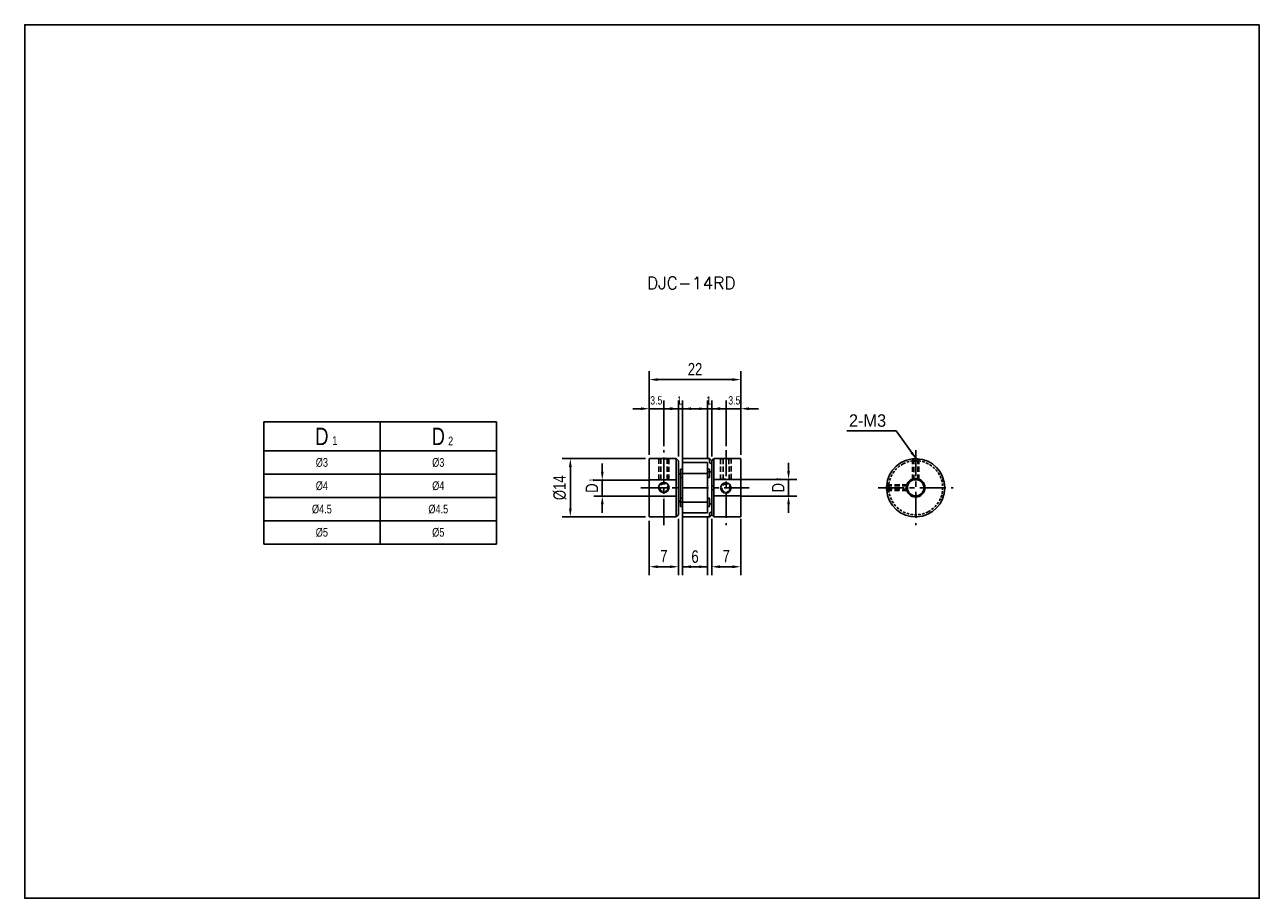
# Model space of a CAD drawing. Header units: millimetres. Extents: x 0 to 297, y 0 to 210.
import ezdxf

# ---------------------------------------------------------------- set-up
doc = ezdxf.new("R2010")
doc.units = ezdxf.units.MM
doc.header["$LTSCALE"] = 5
for name, pattern in [('CENTER', [2, 1.25, -0.25, 0.25, -0.25]), ('DASHED', [0.75, 0.5, -0.25]), ('HIDDEN', [0.375, 0.25, -0.125]), ('HIDDEN2', [0.1875, 0.125, -0.0625])]:
    doc.linetypes.add(name, pattern=pattern)
doc.layers.get('0').update_dxf_attribs({"linetype": 'CONTINUOUS'})
doc.layers.get('Defpoints').update_dxf_attribs({"linetype": 'CONTINUOUS'})
for name, color, linetype in [('BM', 2, 'CONTINUOUS'), ('CT', 1, 'CENTER'), ('D', 7, 'CONTINUOUS'), ('DIM', 7, 'CONTINUOUS'), ('HD', 4, 'DASHED'), ('HL', 2, 'HIDDEN')]:
    doc.layers.add(name, color=color, linetype=linetype)
doc.styles.add('H', font='txt.shx')
doc.styles.get("Standard").update_dxf_attribs({"font": 'Gulim.ttf', "width": 0.8, "height": 3})
doc.dimstyles.new('LIM', dxfattribs={"dimtxt": 2, "dimasz": 2, "dimexe": 2, "dimexo": 1, "dimgap": 1, "dimtad": 1, "dimdec": 3, "dimzin": 9, "dimdsep": 46, "dimtxsty": 'Standard', "dimcen": 3, "dimclrd": 1, "dimclre": 1, "dimadec": 0, "dimazin": 0, "dimtfac": 1, "dimtdec": 3, "dimtmove": 0, "dimatfit": 3, "dimfxl": 0, "dimtolj": 1, "dimtzin": 0, "dimarcsym": 0})

# ---------------------------------------------------------------- blocks, each defined once
blk = doc.blocks.new('*D7')
at = {"layer": 'Defpoints', "color": 0}
for p in [(157.26, 92.2), (150.26, 91.75), (157.26, 79.7)]:
    blk.add_point(p, dxfattribs=at)
at = {"layer": 'DIM', "color": 1, "lineweight": -2}
for p, q in [((150.26, 90.75), (150.26, 77.7)), ((157.26, 91.2), (157.26, 77.7)), ((152.26, 79.7), (155.26, 79.7))]:
    blk.add_line(p, q, dxfattribs=at)
at = {"layer": 'DIM', "color": 1}
for points in [[(152.26, 80.04), (152.26, 79.37), (150.26, 79.7)], [(155.26, 80.04), (155.26, 79.37), (157.26, 79.7)]]:
    blk.add_solid(points, dxfattribs=at)
at = {"layer": 'DIM', "color": 0, "insert": (153.76, 82.24), "char_height": 3, "attachment_point": 5}
blk.add_mtext('\\A1;7', dxfattribs=at)
blk = doc.blocks.new('*D8')
at = {"layer": 'Defpoints', "color": 0}
for p in [(172.26, 124.69), (150.26, 105.64), (172.26, 105.64)]:
    blk.add_point(p, dxfattribs=at)
at = {"layer": 'DIM', "color": 1, "lineweight": -2}
for p, q in [((150.26, 106.64), (150.26, 126.69)), ((172.26, 106.64), (172.26, 126.69)), ((152.26, 124.69), (170.26, 124.69))]:
    blk.add_line(p, q, dxfattribs=at)
at = {"layer": 'DIM', "color": 1}
for points in [[(152.26, 125.02), (152.26, 124.35), (150.26, 124.69)], [(170.26, 125.02), (170.26, 124.35), (172.26, 124.69)]]:
    blk.add_solid(points, dxfattribs=at)
at = {"layer": 'DIM', "color": 0, "insert": (161.26, 127.19), "char_height": 3, "attachment_point": 5}
blk.add_mtext('\\A1;22', dxfattribs=at)
blk = doc.blocks.new('*D9')
at = {"layer": 'Defpoints', "color": 0}
for p in [(150.31, 105.69), (131.26, 91.7), (150.31, 91.7)]:
    blk.add_point(p, dxfattribs=at)
at = {"layer": 'DIM', "color": 1, "lineweight": -2}
for p, q in [((149.31, 105.69), (129.26, 105.69)), ((131.26, 103.69), (131.26, 93.7)), ((149.31, 91.7), (129.26, 91.7))]:
    blk.add_line(p, q, dxfattribs=at)
at = {"layer": 'DIM', "color": 1}
for points in [[(130.93, 103.69), (131.59, 103.69), (131.26, 105.69)], [(130.93, 93.7), (131.59, 93.7), (131.26, 91.7)]]:
    blk.add_solid(points, dxfattribs=at)
at = {"layer": 'DIM', "color": 0, "insert": (128.72, 98.69), "char_height": 3, "attachment_point": 5, "rotation": 90}
blk.add_mtext('\\A1;%%C14', dxfattribs=at)
blk = doc.blocks.new('*D10')
at = {"layer": 'Defpoints', "color": 0}
for p in [(138.95, 100.54), (151.2, 100.54), (151.2, 96.67)]:
    blk.add_point(p, dxfattribs=at)
at = {"layer": 'DIM', "color": 1, "lineweight": -2}
for p, q in [((138.95, 102.54), (138.95, 104.54)), ((150.2, 100.54), (136.95, 100.54)), ((138.95, 96.67), (138.95, 100.54)), ((150.2, 96.67), (136.95, 96.67)), ((138.95, 94.67), (138.95, 92.67))]:
    blk.add_line(p, q, dxfattribs=at)
at = {"layer": 'DIM', "color": 1}
for points in [[(138.61, 102.54), (139.28, 102.54), (138.95, 100.54)], [(138.61, 94.67), (139.28, 94.67), (138.95, 96.67)]]:
    blk.add_solid(points, dxfattribs=at)
at = {"layer": 'DIM', "color": 0, "insert": (136.44, 98.6), "char_height": 3, "attachment_point": 5, "rotation": 90}
blk.add_mtext('\\A1;D', dxfattribs=at)
blk = doc.blocks.new('*D11')
at = {"layer": 'Defpoints', "color": 0}
for p in [(165.26, 92.19), (172.26, 92.19), (172.26, 79.7)]:
    blk.add_point(p, dxfattribs=at)
at = {"layer": 'DIM', "color": 1, "lineweight": -2}
for p, q in [((165.26, 91.19), (165.26, 77.7)), ((172.26, 91.19), (172.26, 77.7)), ((167.26, 79.7), (170.26, 79.7))]:
    blk.add_line(p, q, dxfattribs=at)
at = {"layer": 'DIM', "color": 1}
for points in [[(167.26, 80.04), (167.26, 79.37), (165.26, 79.7)], [(170.26, 80.04), (170.26, 79.37), (172.26, 79.7)]]:
    blk.add_solid(points, dxfattribs=at)
at = {"layer": 'DIM', "color": 0, "insert": (168.76, 82.24), "char_height": 3, "attachment_point": 5}
blk.add_mtext('\\A1;7', dxfattribs=at)
blk = doc.blocks.new('*D12')
at = {"layer": 'Defpoints', "color": 0}
for p in [(171.5, 100.7), (171.5, 96.7), (183.75, 96.7)]:
    blk.add_point(p, dxfattribs=at)
at = {"layer": 'DIM', "color": 1, "lineweight": -2}
for p, q in [((183.75, 102.7), (183.75, 104.7)), ((172.5, 100.7), (185.75, 100.7)), ((183.75, 100.7), (183.75, 96.7)), ((172.5, 96.7), (185.75, 96.7)), ((183.75, 94.7), (183.75, 92.7))]:
    blk.add_line(p, q, dxfattribs=at)
at = {"layer": 'DIM', "color": 1}
for points in [[(183.42, 102.7), (184.09, 102.7), (183.75, 100.7)], [(183.42, 94.7), (184.09, 94.7), (183.75, 96.7)]]:
    blk.add_solid(points, dxfattribs=at)
at = {"layer": 'DIM', "color": 0, "insert": (181.25, 98.7), "char_height": 3, "attachment_point": 5, "rotation": 90}
blk.add_mtext('\\A1;D', dxfattribs=at)

msp = doc.modelspace()

# ---------------------------------------------------------------- linework, layer by layer
for p, q in [((57.492, 114.5383), (113.492, 114.5383)), ((57.492, 114.5383), (57.492, 85.1383)), ((113.492, 114.5383), (113.492, 85.1383)), ((57.492, 85.1383), (113.492, 85.1383))]:
    msp.add_line(p, q)
at = {"color": 4}
for p, q in [((85.492, 114.5383), (85.492, 85.1383)), ((57.492, 107.5383), (113.492, 107.5383))]:
    msp.add_line(p, q, dxfattribs=at)
at = {"color": 1}
for p, q in [((57.492, 101.9383), (113.492, 101.9383)), ((57.492, 96.3383), (113.492, 96.3383)), ((57.492, 90.7383), (113.492, 90.7383))]:
    msp.add_line(p, q, dxfattribs=at)
msp.add_lwpolyline([(297, 210), (0, 210), (0, 0), (297, 0)], close=True)
at = {"layer": 'BM', "linetype": 'Continuous'}
for p, q in [((150.2592, 105.6351), (150.2592, 91.7531)), ((156.7592, 105.6851), (150.3092, 105.6851)), ((156.7592, 91.703), (156.7592, 105.6851)), ((157.2592, 105.1851), (156.7592, 105.6851)), ((157.2592, 101.703), (157.2592, 105.1851)), ((158.2592, 105.6351), (158.2592, 104.7467)), ((158.2592, 104.6895), (158.2592, 104.7467)), ((158.2592, 102.1851), (158.2592, 104.6895)), ((164.7592, 105.6851), (158.3092, 105.6851)), ((164.2092, 104.7395), (158.3092, 104.7395)), ((164.2592, 104.6895), (164.2592, 102.1851)), ((164.7592, 105.6851), (164.7592, 104.7903)), ((165.2592, 105.1851), (164.7592, 105.6851)), ((164.8341, 104.7037), (165.2592, 104.4421)), ((165.7592, 105.6851), (165.2592, 105.1851)), ((165.2592, 105.1851), (165.2592, 104.4421)), ((165.2592, 99.1851), (165.2592, 104.4421)), ((165.7592, 105.6851), (165.7592, 99.1851)), ((172.2092, 105.6851), (165.7592, 105.6851)), ((172.2592, 99.1851), (172.2592, 105.6351)), ((157.6843, 102.1107), (157.2592, 101.703)), ((157.2592, 101.703), (157.2592, 95.6673)), ((164.2092, 102.1351), (157.7333, 102.1351)), ((158.2592, 103.1851), (157.7592, 103.1851)), ((157.7592, 103.1851), (157.7592, 102.1351)), ((157.7592, 102.1096), (157.7592, 95.2607)), ((158.2592, 102.1351), (158.2592, 102.1851)), ((164.2592, 102.5268), (165.2592, 102.5268)), ((164.2592, 102.1851), (164.2592, 102.0851)), ((164.2592, 102.0851), (164.2592, 95.2851)), ((164.2592, 101.1851), (164.7592, 101.1851)), ((164.7592, 101.1851), (164.7592, 102.5268)), ((165.7592, 99.1851), (165.2592, 99.1851)), ((165.2592, 98.1851), (165.2592, 99.1851)), ((165.2592, 92.9282), (165.2592, 98.1851)), ((165.2592, 98.1851), (165.7592, 98.1851)), ((165.7592, 98.1851), (165.7592, 99.1851)), ((165.7592, 98.1851), (165.7592, 91.6851)), ((172.2592, 99.1851), (172.2092, 99.1851)), ((172.2092, 98.1851), (172.2592, 98.1851)), ((172.2592, 99.1851), (172.2592, 98.1851)), ((172.2592, 91.7351), (172.2592, 98.1851)), ((207.4089, 99.1851), (207.3588, 99.1851)), ((207.3588, 98.1851), (207.4089, 98.1851)), ((157.2592, 95.6673), (157.2592, 92.2044)), ((157.2592, 95.6673), (157.6843, 95.2596)), ((157.7333, 95.2351), (164.2092, 95.2351)), ((157.7592, 94.1851), (157.7592, 95.2351)), ((158.2592, 95.1851), (158.2592, 95.2351)), ((158.2592, 92.6808), (158.2592, 95.1851)), ((164.7592, 96.1851), (164.2592, 96.1851)), ((164.2592, 95.2851), (164.2592, 95.1851)), ((164.2592, 95.1851), (164.2592, 92.6808)), ((164.7592, 96.1851), (164.7592, 94.1851)), ((157.7592, 94.1851), (158.2592, 94.1851)), ((158.2592, 92.6236), (158.2592, 92.6808)), ((158.2592, 92.6236), (158.2592, 91.7351)), ((158.3092, 92.6308), (164.2092, 92.6308)), ((164.2592, 94.1851), (164.7592, 94.1851)), ((165.2592, 94.8435), (164.7592, 94.8435)), ((164.7592, 92.58), (164.7592, 91.6851)), ((164.7592, 91.6851), (165.2592, 92.1851)), ((165.2592, 92.9282), (164.8341, 92.6666)), ((165.2592, 92.9282), (165.2592, 92.1851)), ((165.2592, 92.1851), (165.7592, 91.6851)), ((156.7592, 91.703), (150.3092, 91.703)), ((158.3092, 91.6851), (164.7592, 91.6851)), ((165.7592, 91.6851), (172.2092, 91.6851))]:
    msp.add_line(p, q, dxfattribs=at)
at = {"layer": 'BM', "linetype": 'HIDDEN2'}
for p, q in [((165.2592, 104.4421), (164.8341, 104.7037)), ((157.7592, 102.1351), (157.7592, 102.1096)), ((157.2592, 97.5775), (157.2592, 99.7927)), ((157.7333, 95.2351), (157.7333, 95.2351)), ((157.7592, 95.2351), (157.7592, 95.2607)), ((164.8341, 92.6666), (165.2592, 92.9282))]:
    msp.add_line(p, q, dxfattribs=at)
at = {"layer": 'BM'}
for p, q in [((157.7592, 101.1851), (158.2592, 101.1851)), ((158.2592, 99.8494), (158.2592, 102.1351)), ((164.7592, 103.1851), (164.2592, 103.1851)), ((164.7592, 102.5268), (164.7592, 103.1851)), ((158.2592, 97.5208), (158.2592, 99.8494)), ((158.2592, 96.1851), (157.7592, 96.1851)), ((158.2592, 95.2351), (158.2592, 97.5208))]:
    msp.add_line(p, q, dxfattribs=at)
at = {"layer": 'BM', "color": 1, "linetype": 'Continuous'}
for centre in [(153.7469, 98.7413), (168.665, 98.6431)]:
    msp.add_circle(centre, 1.25, dxfattribs=at)
at = {"layer": 'BM', "linetype": 'Continuous'}
for centre, radius, start, end in [((150.3092, 105.6351), 0.05, 90, 180), ((158.3092, 105.6351), 0.05, 90, 180), ((158.3092, 104.6895), 0.05, 90, 180), ((164.2092, 104.6895), 0.05, 0, 90), ((172.2092, 105.6351), 0.05, 0, 90), ((214.3409, 98.6851), 7, 184.096044, 175.903956), ((164.2092, 102.0851), 0.05, 0, 90), ((214.3409, 98.6851), 7, 175.903737, 184.096044), ((164.2092, 95.2851), 0.05, 270, 0), ((158.3092, 92.6808), 0.05, 180, 270), ((164.2092, 92.6808), 0.05, 270, 0), ((164.9193, 92.5173), 0.1719, 119.703629, 158.60622), ((150.3093, 91.7531), 0.0501, 179.923579, 269.928827), ((158.3092, 91.7351), 0.05, 180, 270), ((172.2092, 91.7351), 0.05, 270, 0)]:
    msp.add_arc(centre, radius, start, end, dxfattribs=at)
at = {"layer": 'BM', "linetype": 'HIDDEN2'}
msp.add_arc((153.7636, 95.0532), 1.25, 86.702089, 91.887106, dxfattribs=at)
at = {"layer": 'BM', "linetype": 'Continuous'}
for points, knots in [([(164.7592, 104.7903), (164.7592, 104.7881), (164.7598, 104.7854), (164.761, 104.7824), (164.7621, 104.7794), (164.7637, 104.776), (164.7656, 104.7726), (164.7684, 104.7678), (164.7718, 104.7628), (164.7755, 104.7579), (164.7806, 104.7512), (164.7864, 104.7445), (164.7923, 104.7383), (164.7997, 104.7305), (164.8076, 104.7232), (164.8153, 104.717), (164.8217, 104.7118), (164.8281, 104.7072), (164.8341, 104.7037)], [0, 0, 0, 0, 0.10153267, 0.10153267, 0.10153267, 0.20224021, 0.20224021, 0.20224021, 0.34440262, 0.34440262, 0.34440262, 0.54187785, 0.54187785, 0.54187785, 0.79188149, 0.79188149, 0.79188149, 1, 1, 1, 1]), ([(157.7592, 102.1096), (157.7592, 102.1135), (157.7586, 102.1171), (157.7575, 102.1202), (157.7564, 102.1232), (157.7547, 102.1258), (157.7528, 102.1279), (157.7501, 102.1308), (157.7466, 102.1327), (157.7429, 102.1338), (157.7378, 102.1354), (157.7321, 102.1355), (157.7261, 102.1344), (157.7187, 102.1331), (157.7108, 102.1299), (157.7031, 102.1253), (157.6967, 102.1215), (157.6903, 102.1166), (157.6843, 102.1107)], [0, 0, 0, 0, 0.10153267, 0.10153267, 0.10153267, 0.20224021, 0.20224021, 0.20224021, 0.34440262, 0.34440262, 0.34440262, 0.54187785, 0.54187785, 0.54187785, 0.79188149, 0.79188149, 0.79188149, 1, 1, 1, 1]), ([(157.6843, 95.2596), (157.6899, 95.2541), (157.6958, 95.2495), (157.7017, 95.2458), (157.7089, 95.2413), (157.7162, 95.2381), (157.7233, 95.2364), (157.7295, 95.235), (157.7355, 95.2347), (157.741, 95.2359), (157.7448, 95.2367), (157.7484, 95.2384), (157.7514, 95.241), (157.7537, 95.243), (157.7557, 95.2457), (157.757, 95.2489), (157.7582, 95.2517), (157.7589, 95.2549), (157.7591, 95.2584), (157.7592, 95.2591), (157.7592, 95.2599), (157.7592, 95.2607)], [0, 0, 0, 0, 0.19258605, 0.19258605, 0.19258605, 0.42644431, 0.42644431, 0.42644431, 0.63057895, 0.63057895, 0.63057895, 0.77443466, 0.77443466, 0.77443466, 0.88566541, 0.88566541, 0.88566541, 0.98006532, 0.98006532, 0.98006532, 1, 1, 1, 1])]:
    msp.add_open_spline(points, degree=3, knots=knots, dxfattribs=at)
msp.add_open_spline([(157.2592, 92.2044), (157.0926, 92.0372), (156.9259, 91.8701), (156.7592, 91.703)], degree=3, dxfattribs=at)
at = {"layer": 'CT'}
for p, q in [((153.7636, 89.703), (153.7636, 107.6851)), ((168.7548, 107.6851), (168.7548, 89.6851)), ((214.3409, 107.6851), (214.3409, 89.6851)), ((148.2592, 98.6941), (174.2592, 98.6941)), ((205.3409, 98.6851), (223.3409, 98.6851))]:
    msp.add_line(p, q, dxfattribs=at)
at = {"layer": 'D', "color": 2, "linetype": 'HIDDEN'}
for p, q in [((153.0469, 105.6643), (153.0469, 100.6485)), ((154.5152, 105.6643), (154.5152, 100.6012)), ((168.0202, 105.6347), (168.0202, 100.7497)), ((169.4086, 105.6347), (169.469, 100.7497)), ((213.8719, 105.5698), (213.8719, 100.6286)), ((214.8217, 105.6362), (214.8217, 100.5882)), ((207.3601, 99.1451), (212.3572, 99.1451)), ((207.3921, 98.345), (212.3572, 98.345))]:
    msp.add_line(p, q, dxfattribs=at)
at = {"layer": 'D', "color": 4, "linetype": 'ByBlock'}
for p, q in [((156.7398, 100.6002), (150.3101, 100.6002)), ((172.2546, 100.692), (165.7582, 100.692)), ((150.3904, 96.6657), (156.7398, 96.6657)), ((172.2546, 96.7141), (165.8001, 96.7141))]:
    msp.add_line(p, q, dxfattribs=at)
at = {"layer": 'D', "color": 1, "linetype": 'HIDDEN'}
for points in [[(152.5732, 100.6012), (154.9888, 100.6012), (154.9888, 105.6643), (152.5732, 105.6643)], [(167.4165, 100.7497), (169.9519, 100.7497), (169.9519, 105.6347), (167.4165, 105.6347)], [(213.5721, 105.6446), (215.0709, 105.6446), (215.0709, 100.6286), (213.5721, 100.6286)], [(207.3601, 99.4011), (212.3572, 99.4011), (212.3572, 98.025), (207.3601, 98.025)]]:
    msp.add_lwpolyline(points, close=True, dxfattribs=at)
at = {"layer": 'D', "color": 2, "linetype": 'HIDDEN'}
for centre in [(153.7717, 98.6895), (168.706, 98.6346)]:
    msp.add_circle(centre, 0.9747, dxfattribs=at)
at = {"layer": 'DIM', "color": 1}
for p, q in [((150.2592, 106.6351), (150.2592, 119.6851)), ((153.7636, 108.6851), (153.7636, 119.6851)), ((157.2592, 106.1851), (157.2592, 119.6851)), ((158.2592, 104.1851), (158.2592, 119.6851)), ((164.2592, 105.6895), (164.2592, 119.6851)), ((165.2592, 106.1851), (165.2592, 119.6851)), ((168.7548, 108.6851), (168.7548, 119.6851)), ((172.2592, 106.6351), (172.2592, 119.6851)), ((148.2592, 117.6851), (146.2592, 117.6851)), ((150.2592, 117.6851), (153.7636, 117.6851)), ((155.2592, 117.6851), (153.2592, 117.6851)), ((155.7636, 117.6851), (167.8589, 117.6851)), ((157.2592, 117.6851), (158.2592, 117.6851)), ((160.2592, 117.6851), (164.7354, 117.6851)), ((162.2592, 117.6851), (160.2592, 117.6851)), ((164.2592, 117.6851), (165.2592, 117.6851)), ((166.7548, 117.6851), (164.7548, 117.6851)), ((167.2592, 117.6851), (171.7354, 117.6851)), ((168.7548, 117.6851), (172.2592, 117.6851)), ((174.2592, 117.6851), (176.4876, 117.6851)), ((158.2592, 91.6808), (158.2592, 77.703)), ((164.2592, 91.6808), (164.2592, 77.703)), ((156.2592, 79.703), (154.2592, 79.703)), ((164.2592, 79.703), (158.2592, 79.703)), ((166.2592, 79.703), (168.2592, 79.703))]:
    msp.add_line(p, q, dxfattribs=at)
for points in [[(148.2592, 118.0185), (148.2592, 117.3518), (150.2592, 117.6851)], [(155.7636, 118.0185), (155.7636, 117.3518), (153.7636, 117.6851)], [(155.2592, 118.0185), (155.2592, 117.3518), (157.2592, 117.6851)], [(160.2592, 118.0185), (160.2592, 117.3518), (158.2592, 117.6851)], [(162.2592, 118.0185), (162.2592, 117.3518), (164.2592, 117.6851)], [(167.2592, 118.0185), (167.2592, 117.3518), (165.2592, 117.6851)], [(166.7548, 118.0185), (166.7548, 117.3518), (168.7548, 117.6851)], [(174.2592, 118.0185), (174.2592, 117.3518), (172.2592, 117.6851)], [(160.2592, 80.0363), (160.2592, 79.3697), (158.2592, 79.703)], [(162.2592, 80.0363), (162.2592, 79.3697), (164.2592, 79.703)]]:
    msp.add_solid(points, dxfattribs=at)
at = {"layer": 'HD', "color": 1, "linetype": 'ByBlock'}
msp.add_circle((214.3316, 98.6949), 2.2453, dxfattribs=at)
at = {"layer": 'HD', "linetype": 'HIDDEN2'}
for start, end in [(117.664004, 175.588274), (62.335995, 117.664004), (297.664005, 62.335995), (175.588274, 184.411726), (184.411726, 242.335996), (242.335996, 297.664005)]:
    msp.add_arc((214.3409, 98.6851), 6.5, start, end, dxfattribs=at)
at = {"layer": 'HL', "linetype": 'ByBlock'}
msp.add_circle((214.3406, 98.6843), 1.9723, dxfattribs=at)

# ---------------------------------------------------------------- texts
for s, insert, char_height, width, attachment_point in [('D', (71.492, 111.0383), 4.2, 28, 5), ('D', (99.492, 111.0383), 4.2, 28, 5), ('1', (73.9878, 111.0632), 2.1, 6.3, 1), ('2', (101.8582, 110.9827), 2.1, 3.36, 1), ('%%c3', (71.492, 104.7383), 2.1, 28, 5), ('%%c3', (99.492, 104.7383), 2.1, 28, 5), ('%%c4', (71.492, 99.1383), 2.1, 28, 5), ('%%c4', (99.492, 99.1383), 2.1, 28, 5), ('%%c4.5', (71.492, 93.5383), 2.1, 28, 5), ('%%c4.5', (99.492, 93.5383), 2.1, 28, 5), ('%%c5', (71.492, 87.9383), 2.1, 28, 5), ('%%c5', (99.492, 87.9383), 2.1, 28, 5)]:
    msp.add_mtext(s, dxfattribs=dict(insert=insert, char_height=char_height, width=width, attachment_point=attachment_point))
at = {"layer": 'D', "linetype": 'HIDDEN', "insert": (149.6715, 149.4108), "char_height": 3, "attachment_point": 1, "style": 'H'}
msp.add_mtext('DJC-14RD', dxfattribs=at)
at = {"layer": 'DIM'}
msp.add_text('2-M3', height=3, dxfattribs=at).set_placement((198.2852, 113.3449))
at = {"layer": 'DIM', "attachment_point": 5}
for s, insert, char_height in [('3.5', (151.9371, 119.6851), 2), ('\\A1;1', (157.5332, 119.6851), 2), ('\\A1;1', (164.5527, 119.6851), 2), ('3.5', (170.7099, 119.6851), 2), ('\\A1;6', (161.2592, 82.1268), 3)]:
    msp.add_mtext(s, dxfattribs=dict(at, insert=insert, char_height=char_height))
at = {"layer": 'DIM', "char_height": 1, "attachment_point": 1, "rotation": 90}
for s, insert, width in [('2', (180.7546, 100.3651), 6), ('1', (135.8582, 100.1612), 3.9)]:
    msp.add_mtext(s, dxfattribs=dict(at, insert=insert, width=width))

# ---------------------------------------------------------------- dimensions: what is measured, and where the dimension line sits
at = {"layer": 'DIM'}
for base, p1, p2, picture, middle in [((172.2592, 124.6851), (150.2592, 105.6351), (172.2592, 105.6351), '*D8', (161.2592, 127.1891)), ((157.2592, 79.703), (150.2592, 91.7531), (157.2592, 92.2044), '*D7', (153.7592, 82.241)), ((172.2592, 79.703), (165.2592, 92.1851), (172.2592, 92.1851), '*D11', (168.7592, 82.241))]:
    dim = msp.add_linear_dim(base=base, p1=p1, p2=p2, dimstyle='LIM', dxfattribs=at)
    dim.commit()
    dim.dimension.update_dxf_attribs({"geometry": picture, "text_midpoint": middle})
for base, p1, p2, text, picture, middle in [((131.2592, 91.703), (150.3092, 105.6851), (150.3092, 91.703), '%%C14', '*D9', (128.7173, 98.6941)), ((138.9454, 100.5413), (151.1954, 96.6683), (151.1954, 100.5413), 'D', '*D10', (136.4434, 98.6048)), ((183.7547, 96.6956), (171.5047, 100.6956), (171.5047, 96.6956), 'D', '*D12', (181.2527, 98.6956))]:
    dim = msp.add_linear_dim(base=base, p1=p1, p2=p2, angle=90, text=text, dimstyle='LIM', dxfattribs=at)
    dim.commit()
    dim.dimension.update_dxf_attribs({"geometry": picture, "text_midpoint": middle})

# ---------------------------------------------------------------- leaders
msp.add_leader([(214.5237, 105.5298), (209.6469, 112.3704), (197.7764, 112.3704)], dimstyle='LIM', override={"dimgap": 1, "dimtad": 0}, dxfattribs=at)

doc.saveas('drawing.dxf')
